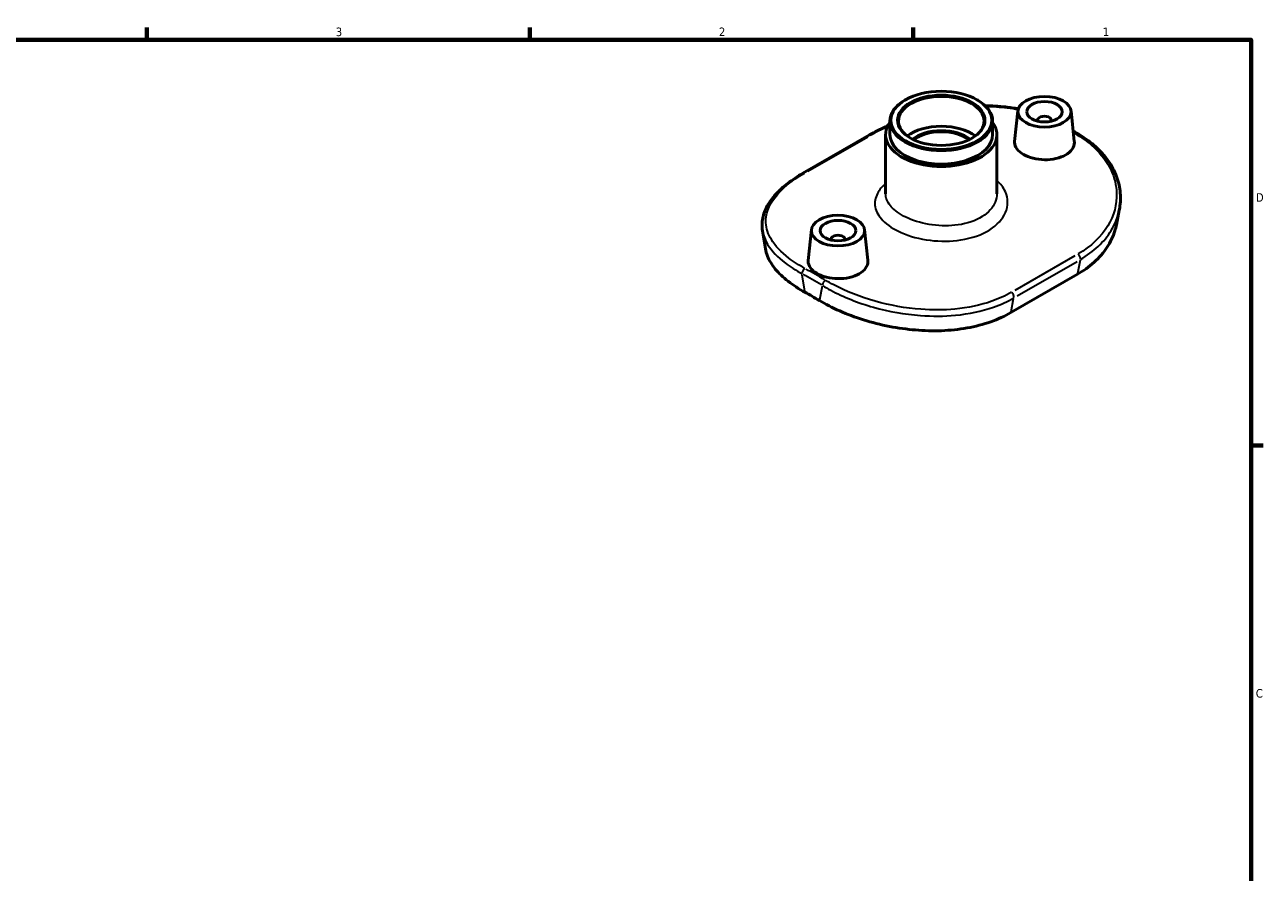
# Model space of a CAD drawing. Header units: inches. Extents: x 0.1 to 39.7, y -5.7 to 24.3.
# Tile 6 of 6: x 19.9 to 33.6, y 11.8 to 21.2. Entities that reach past the tile are written whole.
import ezdxf

# ---------------------------------------------------------------- set-up
doc = ezdxf.new("R2010")
doc.units = ezdxf.units.IN
doc.header["$MEASUREMENT"] = 0
for name, color, linetype, lineweight in [('Border (ANSI)', 7, 'Continuous', 70), ('Visible (ANSI)', 7, 'Continuous', 50), ('Visible Narrow (ANSI)', 7, 'Continuous', 35)]:
    doc.layers.add(name, color=color, linetype=linetype, lineweight=lineweight)
doc.styles.add('Note Text (ANSI)', font='tahoma.ttf')

# ---------------------------------------------------------------- blocks, each defined once
blk = doc.blocks.new('Borders Default Border')
at = {"layer": 'Border (ANSI)'}
for p, q in [((21.25, 21), (21.25, 21.134)), ((25.5, 21), (25.5, 21.134)), ((29.75, 21), (29.75, 21.134)), ((33.5, 16.5), (33.634, 16.5))]:
    blk.add_line(p, q, dxfattribs=at)
at = {"layer": 'Border (ANSI)', "flags": 128}
blk.add_lwpolyline([(0.5, 1), (0.5, 21), (33.5, 21), (33.5, 1), (0.5, 1)], dxfattribs=at)
at = {"layer": 'Border (ANSI)', "color": 5, "true_color": 0x0000ff, "char_height": 0.0945, "attachment_point": 7, "style": 'Note Text (ANSI)'}
for s, insert in [('3', (23.346, 21.038)), ('2', (27.596, 21.04)), ('1', (31.854, 21.04)), ('D', (33.553, 19.203)), ('C', (33.552, 13.701))]:
    blk.add_mtext(s, dxfattribs=dict(at, insert=insert))

msp = doc.modelspace()

# ---------------------------------------------------------------- linework, layer by layer
at = {"layer": 'Visible (ANSI)'}
for p, q in [((29.665, 20.333), (29.658, 20.329)), ((30.46, 20.333), (30.467, 20.329)), ((30.914, 20.212), (30.877, 19.872)), ((31.503, 20.212), (31.539, 19.872)), ((29.493, 19.948), (29.493, 20.098)), ((30.633, 19.948), (30.633, 20.098)), ((31.13, 20.105), (31.13, 20.097)), ((31.287, 20.105), (31.287, 20.097)), ((28.529, 19.519), (29.267, 19.944)), ((29.446, 19.292), (29.446, 19.948)), ((30.68, 19.292), (30.68, 19.948)), ((32.038, 19.11), (32.006, 18.947)), ((28.08, 18.881), (28.112, 18.68)), ((28.623, 18.893), (28.586, 18.552)), ((29.212, 18.893), (29.248, 18.553)), ((28.839, 18.785), (28.839, 18.778)), ((28.996, 18.785), (28.996, 18.778)), ((31.573, 18.398), (30.835, 17.973))]:
    msp.add_line(p, q, dxfattribs=at)
for centre, major_axis in [((30.063, 20.106), (0.56, 0)), ((30.063, 20.106), (-0.484, 0)), ((31.208, 20.201), (0.295, 0)), ((31.208, 20.201), (-0.197, 0)), ((28.917, 18.882), (-0.295, 0)), ((28.917, 18.882), (0.197, 0))]:
    msp.add_ellipse(centre, major_axis=major_axis, ratio=0.575862, dxfattribs=at)
for centre, major_axis, ratio, start_param, end_param in [((30.063, 20.098), (-0.475, 0), 0.575862, 2.370075, 7.054703), ((30.063, 20.098), (-0.57, 0), 0.575862, 5.50164, 10.206324), ((30.063, 19.948), (-0.617, 0), 0.575862, 5.888394, 9.819569), ((31.208, 20.105), (0.0787, 0), 0.575862, 6.114496, 9.593467), ((30.063, 19.948), (-0.57, 0), 0.575862, 0, 3.141593), ((30.063, 19.767), (-0.475, 0), 0.575862, 3.791138, 5.63364), ((30.063, 19.767), (-0.389, 0), 0.575862, 3.752557, 5.672221), ((30.063, 19.76), (0.38, 0), 0.575862, 0.635923, 2.505669), ((28.917, 18.785), (-0.0787, 0), 0.575862, 2.972903, 6.451874), ((28.631, 11.642), (3.975, -6.902), 0.578093, 2.343908, 2.372348)]:
    msp.add_ellipse(centre, major_axis=major_axis, ratio=ratio, start_param=start_param, end_param=end_param, dxfattribs=at)
for points, knots in [([(30.551, 20.267), (30.626, 20.267), (30.701, 20.262), (30.823, 20.249), (30.871, 20.241), (30.918, 20.233)], [3.504951, 3.504951, 3.504951, 3.504951, 4.0784319, 4.0784319, 4.4634183, 4.4634183, 4.4634183, 4.4634183]), ([(29.267, 19.944), (29.323, 19.976), (29.382, 20.006), (29.453, 20.038), (29.461, 20.042), (29.469, 20.045)], [0, 0, 0, 0, 0.5826331, 0.5826331, 0.6560302, 0.6560302, 0.6560302, 0.6560302]), ([(31.527, 19.986), (31.536, 19.981), (31.545, 19.976), (31.568, 19.962), (31.584, 19.953), (31.599, 19.944)], [4.71967823, 4.71967823, 4.71967823, 4.71967823, 4.72413112, 4.72413112, 4.73195922, 4.73195922, 4.73195922, 4.73195922]), ([(31.599, 19.944), (31.631, 19.924), (31.663, 19.903), (31.722, 19.86), (31.75, 19.837), (31.803, 19.789), (31.828, 19.764), (31.874, 19.712), (31.896, 19.685), (31.934, 19.63), (31.952, 19.602), (31.983, 19.544), (31.996, 19.514), (32.018, 19.453), (32.028, 19.423), (32.042, 19.361), (32.046, 19.33), (32.052, 19.267), (32.052, 19.235), (32.048, 19.173), (32.044, 19.141), (32.038, 19.11)], [0, 0, 0, 0, 0.338377, 0.338377, 0.676753, 0.676753, 1.01513, 1.01513, 1.353507, 1.353507, 1.691884, 1.691884, 2.03026, 2.03026, 2.368637, 2.368637, 2.707014, 2.707014, 3.04539, 3.04539, 3.383767, 3.383767, 3.383767, 3.383767]), ([(31.539, 19.872), (31.54, 19.868), (31.54, 19.864), (31.54, 19.835), (31.532, 19.809), (31.498, 19.761), (31.473, 19.739), (31.443, 19.722), (31.414, 19.705), (31.376, 19.691), (31.295, 19.672), (31.25, 19.668), (31.167, 19.67), (31.122, 19.675), (31.041, 19.696), (31.003, 19.711), (30.945, 19.745), (30.919, 19.766), (30.885, 19.812), (30.877, 19.837), (30.877, 19.864), (30.877, 19.868), (30.877, 19.872)], [4.392956, 4.392956, 4.392956, 4.392956, 4.444692, 4.444692, 4.762243, 4.762243, 5.079794, 5.079794, 5.079794, 5.397345, 5.397345, 5.714896, 5.714896, 6.03232, 6.03232, 6.349743, 6.349743, 6.667166, 6.667166, 6.984589, 6.984589, 7.035759, 7.035759, 7.035759, 7.035759]), ([(28.08, 18.881), (28.076, 18.904), (28.074, 18.927), (28.075, 18.974), (28.077, 18.998), (28.087, 19.044), (28.093, 19.067), (28.11, 19.113), (28.121, 19.135), (28.145, 19.18), (28.159, 19.202), (28.191, 19.245), (28.209, 19.266), (28.247, 19.308), (28.268, 19.328), (28.312, 19.369), (28.336, 19.388), (28.386, 19.427), (28.413, 19.446), (28.469, 19.483), (28.498, 19.501), (28.529, 19.519)], [2.616383, 2.616383, 2.616383, 2.616383, 2.937374, 2.937374, 3.258366, 3.258366, 3.579358, 3.579358, 3.90035, 3.90035, 4.221342, 4.221342, 4.542334, 4.542334, 4.863326, 4.863326, 5.184318, 5.184318, 5.505309, 5.505309, 5.826301, 5.826301, 5.826301, 5.826301]), ([(31.573, 18.398), (31.64, 18.436), (31.703, 18.481), (31.814, 18.582), (31.862, 18.637), (31.94, 18.755), (31.969, 18.817), (31.995, 18.903), (32.001, 18.925), (32.006, 18.947)], [23.29104, 23.29104, 23.29104, 23.29104, 24.010235, 24.010235, 24.72943, 24.72943, 25.448625, 25.448625, 25.700819, 25.700819, 25.700819, 25.700819]), ([(28.112, 18.68), (28.117, 18.654), (28.124, 18.626), (28.154, 18.551), (28.183, 18.503), (28.26, 18.41), (28.309, 18.364), (28.42, 18.277), (28.484, 18.236), (28.551, 18.198)], [14.834782, 14.834782, 14.834782, 14.834782, 15.246787, 15.246787, 15.971275, 15.971275, 16.695762, 16.695762, 17.42025, 17.42025, 17.42025, 17.42025]), ([(29.152, 18.403), (29.123, 18.386), (29.085, 18.371), (29.004, 18.353), (28.959, 18.349), (28.876, 18.35), (28.831, 18.356), (28.75, 18.377), (28.712, 18.392), (28.653, 18.426), (28.628, 18.447), (28.594, 18.493), (28.586, 18.518), (28.586, 18.545), (28.586, 18.548), (28.586, 18.552)], [0, 0, 0, 0, 0.317551, 0.317551, 0.635102, 0.635102, 0.952525, 0.952525, 1.269949, 1.269949, 1.587372, 1.587372, 1.904795, 1.904795, 1.955964, 1.955964, 1.955964, 1.955964]), ([(29.248, 18.553), (29.249, 18.549), (29.249, 18.545), (29.249, 18.516), (29.241, 18.49), (29.207, 18.442), (29.182, 18.42), (29.152, 18.403)], [4.392956, 4.392956, 4.392956, 4.392956, 4.4446922, 4.4446922, 4.7622433, 4.7622433, 5.0797943, 5.0797943, 5.0797943, 5.0797943]), ([(28.711, 18.106), (28.778, 18.066), (28.854, 18.027), (29.019, 17.955), (29.108, 17.922), (29.293, 17.864), (29.39, 17.839), (29.585, 17.801), (29.682, 17.788), (29.871, 17.772), (29.968, 17.769), (30.161, 17.776), (30.257, 17.786), (30.441, 17.819), (30.529, 17.842), (30.693, 17.9), (30.768, 17.934), (30.835, 17.973)], [5.87079, 5.87079, 5.87079, 5.87079, 6.595278, 6.595278, 7.319766, 7.319766, 8.044253, 8.044253, 8.768741, 8.768741, 9.487936, 9.487936, 10.207131, 10.207131, 10.926325, 10.926325, 11.64552, 11.64552, 11.64552, 11.64552])]:
    msp.add_open_spline(points, degree=3, knots=knots, dxfattribs=at)
at = {"layer": 'Visible Narrow (ANSI)'}
for p, q in [((28.583, 19.541), (29.247, 19.923)), ((31.543, 18.602), (30.878, 18.219)), ((31.604, 18.553), (31.575, 18.406)), ((30.905, 18.158), (31.569, 18.54)), ((28.549, 18.209), (28.519, 18.393)), ((28.743, 18.265), (28.713, 18.115)), ((30.837, 17.981), (30.866, 18.128))]:
    msp.add_line(p, q, dxfattribs=at)
for centre, major_axis, ratio, start_param, end_param in [((29.291, 19.903), (-0.0238, 0.0414), 0.578093, 5.727219, 6.253924), ((31.461, 13.271), (4.112, -7.141), 0.578093, 2.338951, 2.34603), ((31.574, 19.903), (0.0245, 0.041), 0.566713, 0.039655, 0.753443), ((28.553, 19.477), (-0.0238, 0.0414), 0.578093, 5.727219, 6.253924), ((31.573, 18.589), (0.0238, -0.0414), 0.578093, 0.662094, 2.08106), ((28.551, 18.423), (-0.0231, -0.0418), 0.589251, 3.99358, 5.407297), ((28.665, 11.661), (-4.112, 7.141), 0.578093, 5.482108, 5.517334), ((28.631, 11.642), (4.088, -7.1), 0.578093, 2.340515, 2.375741), ((28.778, 18.292), (0.0245, 0.041), 0.566713, 0.871637, 2.285354), ((30.835, 18.163), (0.0238, -0.0414), 0.578093, 0.662094, 2.08106)]:
    msp.add_ellipse(centre, major_axis=major_axis, ratio=ratio, start_param=start_param, end_param=end_param, dxfattribs=at)
for points, knots in [([(30.558, 20.261), (30.638, 20.259), (30.717, 20.254), (30.836, 20.239), (30.876, 20.232), (30.916, 20.224)], [3.5346475, 3.5346475, 3.5346475, 3.5346475, 4.1570764, 4.1570764, 4.489499, 4.489499, 4.489499, 4.489499]), ([(31.575, 19.941), (31.641, 19.902), (31.701, 19.857), (31.838, 19.731), (31.904, 19.643), (31.984, 19.469), (32.005, 19.385), (32.013, 19.174), (31.979, 19.048), (31.837, 18.813), (31.723, 18.706), (31.58, 18.623)], [0, 0, 0, 0, 0.709167, 0.709167, 1.843833, 1.843833, 2.823179, 2.823179, 4.276454, 4.276454, 5.826301, 5.826301, 5.826301, 5.826301]), ([(28.551, 18.462), (28.485, 18.499), (28.425, 18.538), (28.287, 18.643), (28.222, 18.712), (28.142, 18.844), (28.121, 18.906), (28.113, 19.063), (28.146, 19.157), (28.289, 19.344), (28.402, 19.437), (28.546, 19.52)], [0, 0, 0, 0, 0.709167, 0.709167, 1.843833, 1.843833, 2.823178, 2.823178, 4.276454, 4.276454, 5.826301, 5.826301, 5.826301, 5.826301]), ([(29.446, 19.404), (29.406, 19.37), (29.376, 19.334), (29.329, 19.246), (29.321, 19.195), (29.339, 19.092), (29.369, 19.041), (29.465, 18.943), (29.535, 18.897), (29.713, 18.819), (29.823, 18.789), (30.052, 18.761), (30.17, 18.762), (30.402, 18.798), (30.514, 18.837), (30.684, 18.944), (30.744, 19.01), (30.808, 19.157), (30.807, 19.238), (30.754, 19.358), (30.722, 19.401), (30.68, 19.439)], [0.323863, 0.323863, 0.323863, 0.323863, 0.76488, 0.76488, 1.341368, 1.341368, 1.939908, 1.939908, 2.58279, 2.58279, 3.300787, 3.300787, 4.005396, 4.005396, 4.78737, 4.78737, 5.53054, 5.53054, 6.314073, 6.314073, 6.787561, 6.787561, 6.787561, 6.787561]), ([(30.68, 19.292), (30.68, 19.26), (30.674, 19.228), (30.636, 19.137), (30.586, 19.081), (30.444, 18.992), (30.351, 18.96), (30.157, 18.932), (30.058, 18.933), (29.867, 18.959), (29.774, 18.985), (29.624, 19.051), (29.565, 19.089), (29.483, 19.171), (29.458, 19.214), (29.447, 19.269), (29.446, 19.28), (29.446, 19.292)], [-5.907324, -5.907324, -5.907324, -5.907324, -5.53054, -5.53054, -4.78737, -4.78737, -4.005396, -4.005396, -3.300787, -3.300787, -2.58279, -2.58279, -1.939908, -1.939908, -1.341368, -1.341368, -1.181459, -1.181459, -1.181459, -1.181459]), ([(31.606, 18.562), (31.755, 18.647), (31.872, 18.758), (31.992, 18.955), (32.022, 19.032), (32.038, 19.11)], [-5.826301, -5.826301, -5.826301, -5.826301, -4.276454, -4.276454, -3.383767, -3.383767, -3.383767, -3.383767]), ([(28.08, 18.881), (28.088, 18.83), (28.107, 18.779), (28.181, 18.657), (28.248, 18.587), (28.388, 18.48), (28.45, 18.441), (28.518, 18.404)], [-2.616383, -2.616383, -2.616383, -2.616383, -1.843833, -1.843833, -0.709167, -0.709167, 0, 0, 0, 0]), ([(28.744, 18.273), (28.774, 18.255), (28.805, 18.237), (28.978, 18.146), (29.139, 18.081), (29.479, 17.986), (29.656, 17.954), (29.964, 17.931), (30.095, 17.932), (30.371, 17.958), (30.513, 17.988), (30.723, 18.062), (30.799, 18.097), (30.868, 18.136)], [-5.826331, -5.826331, -5.826331, -5.826331, -5.513508, -5.513508, -4.157076, -4.157076, -2.846769, -2.846769, -1.869696, -1.869696, -0.719114, -0.719114, 0, 0, 0, 0]), ([(30.841, 18.198), (30.775, 18.159), (30.701, 18.126), (30.498, 18.055), (30.36, 18.026), (30.092, 18), (29.965, 18), (29.666, 18.022), (29.493, 18.053), (29.163, 18.146), (29.006, 18.208), (28.838, 18.297), (28.808, 18.314), (28.779, 18.331)], [0, 0, 0, 0, 0.719114, 0.719114, 1.869696, 1.869696, 2.846769, 2.846769, 4.157076, 4.157076, 5.513508, 5.513508, 5.826331, 5.826331, 5.826331, 5.826331])]:
    msp.add_open_spline(points, degree=3, knots=knots, dxfattribs=at)
msp.add_open_spline([(29.284, 19.945), (29.34, 19.977), (29.401, 20.008), (29.465, 20.036)], degree=3, dxfattribs=at)

# ---------------------------------------------------------------- block references
msp.add_blockref('Borders Default Border', (0, 0))

doc.saveas('drawing.dxf')
